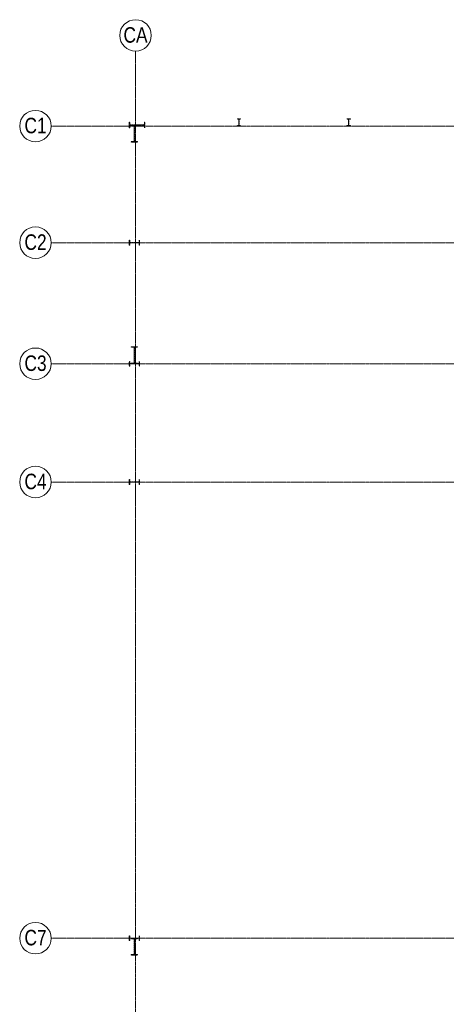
# Model space of a CAD drawing. Header units: millimetres. Extents: x 7562 to 90209, y -2040 to 79170.
# Tile 4 of 7: x 10878 to 26020, y 44202 to 79170. Entities that reach past the tile are written whole.
import ezdxf

# ---------------------------------------------------------------- set-up
doc = ezdxf.new("R2010")
doc.units = ezdxf.units.MM
doc.linetypes.add('AREST - Caché - Court', pattern=[2.0292, 1.5, -0.5292])
doc.linetypes.add('Ligne de quadrillage', pattern=[11, 1, -1, 8, -1])
for name, color, linetype, lineweight in [('S-COLS', 52, 'Continuous', 15), ('S-GRID', 1, 'Continuous', 15), ('S-GRID-IDEN', 1, 'Continuous', 15)]:
    doc.layers.add(name, color=color, linetype=linetype, lineweight=lineweight)
doc.styles.add('Arial', font='arial.ttf', dxfattribs={"width": 0.8, "height": 550.778443})

# ---------------------------------------------------------------- blocks, each defined once
blk = doc.blocks.new('IPE-Poutrelles-Poteau - IPE360-1020312-RDC')
at = {"layer": 'S-COLS', "color": 254, "linetype": 'AREST - Caché - Court'}
for p, q in [((-85, 167.3), (-85, 180)), ((-85, 180), (85, 180)), ((-85, 180), (-85, 180)), ((-85, 180), (85, 180)), ((-85, 167.3), (-85, 180)), ((-22, 167.3), (-85, 167.3)), ((-85, 167.3), (-85, 167.3)), ((-22, 167.3), (-85, 167.3)), ((-4, -149.3), (-4, 149.3)), ((-4, -149.3), (-4, 149.3)), ((4, 149.3), (4, -149.3)), ((4, 149.3), (4, -149.3)), ((85, 167.3), (22, 167.3)), ((85, 167.3), (22, 167.3)), ((85, 180), (85, 167.3)), ((85, 180), (85, 180)), ((85, 180), (85, 167.3)), ((85, 167.3), (85, 167.3)), ((-85, -180), (-85, -167.3)), ((-85, -167.3), (-22, -167.3)), ((-85, -167.3), (-85, -167.3)), ((-85, -167.3), (-22, -167.3)), ((-85, -180), (-85, -167.3)), ((85, -180), (-85, -180)), ((-85, -180), (-85, -180)), ((85, -180), (-85, -180)), ((22, -167.3), (85, -167.3)), ((22, -167.3), (85, -167.3)), ((85, -167.3), (85, -180)), ((85, -167.3), (85, -167.3)), ((85, -167.3), (85, -180)), ((85, -180), (85, -180))]:
    blk.add_line(p, q, dxfattribs=at)
for centre, start, end in [((-22, 149.3), 0, 90), ((-22, 149.3), 0, 90), ((22, 149.3), 90, 180), ((22, 149.3), 90, 180), ((-22, -149.3), 270, 0), ((-22, -149.3), 270, 0), ((22, -149.3), 180, 270), ((22, -149.3), 180, 270)]:
    blk.add_arc(centre, 18, start, end, dxfattribs=at)
blk = doc.blocks.new('IPE-Poutrelles-Poteau - IPE360-V1-RDC')
at = {"layer": 'S-COLS', "linetype": 'AREST - Caché - Court'}
h = blk.add_hatch(dxfattribs=at)
h.set_pattern_fill('FP_3', color=254, style=0, pattern_type=2)
h.set_pattern_definition([(320, (-66949.8, 14949.05), (-47.8174, -546.5526), [57.15, -628.65]), (265, (-66949.8, 14949.05), (573.17, 105.7283), [45.72, -502.92]), (10.451, (-66953.8, 14903.5), (525.35, -440.8275), [48.57, -534.27]), (316.184, (-66797.4, 14949.05), (-126.129, -813.2374), [85.725, -942.975]), (6.636, (-66807.9, 14881.3), (742.283, -712.207), [72.855, -801.406]), (261.184, (-66797.4, 14949.05), (742.276, -712.215), [68.58, -754.38]), (291, (-66835.5, 14872.85), (-306.796, -454.8433), [57.15, -628.65]), (236, (-66835.5, 14872.85), (552.564, -185.4063), [45.72, -502.92]), (341.451, (-66861.07, 14834.94), (245.764, -640.251), [48.57, -534.27]), (307.5, (-66949.8, 14949.05), (253.66504, -9.26637), [3.353, -493.471, 3.353, -1012.012]), (307.5, (-66949.8, 14949.05), (253.66504, -9.26637), [-500.177, -507.187, 3.353, -501.472]), (277.5, (-66949.8, 14949.05), (300.5414, -200.4594), [3.353, -287.731, 3.353, -674.446]), (277.5, (-66949.8, 14949.05), (300.5414, -200.4594), [-294.437, -482.041, 3.353, -189.052]), (237.5, (-66949.8, 15118.97), (-17.18643, -406.77284), [3.353, -187.147, 3.353, -1379.677]), (237.5, (-66949.8, 15118.97), (-17.18643, -406.77284), [-193.853, -591.007, 3.353, -785.317]), (227.5, (-66949.8, 15195.17), (76.2803, -444.388), [3.353, -244.297, 3.353, -951.433]), (227.5, (-66949.8, 15195.17), (76.2803, -444.388), [-251.003, -391.363, 3.353, -556.717])])
edge = h.paths.add_edge_path(flags=0)
edge.add_line((85, 180), (-85, 180))
edge.add_line((-85, 180), (-85, 167.3))
edge.add_line((-85, 167.3), (-22, 167.3))
edge.add_arc((-22, 149.3), 18, 0, 90, ccw=False)
edge.add_line((-4, 149.3), (-4, -149.3))
edge.add_arc((-22, -149.3), 18, -90, 0, ccw=False)
edge.add_line((-22, -167.3), (-85, -167.3))
edge.add_line((-85, -167.3), (-85, -180))
edge.add_line((-85, -180), (85, -180))
edge.add_line((85, -180), (85, -167.3))
edge.add_line((85, -167.3), (22, -167.3))
edge.add_arc((22, -149.3), 18, 180, 270, ccw=False)
edge.add_line((4, -149.3), (4, 149.3))
edge.add_arc((22, 149.3), 18, 90, 180, ccw=False)
edge.add_line((22, 167.3), (85, 167.3))
edge.add_line((85, 167.3), (85, 180))
at = {"layer": 'S-COLS', "color": 254, "linetype": 'AREST - Caché - Court'}
for p, q in [((-85, 167.3), (-85, 180)), ((-85, 180), (85, 180)), ((-85, 180), (-85, 180)), ((-85, 180), (85, 180)), ((-85, 167.3), (-85, 180)), ((-22, 167.3), (-85, 167.3)), ((-85, 167.3), (-85, 167.3)), ((-22, 167.3), (-85, 167.3)), ((-4, -149.3), (-4, 149.3)), ((-4, -149.3), (-4, 149.3)), ((4, 149.3), (4, -149.3)), ((4, 149.3), (4, -149.3)), ((85, 167.3), (22, 167.3)), ((85, 167.3), (22, 167.3)), ((85, 180), (85, 167.3)), ((85, 180), (85, 180)), ((85, 180), (85, 167.3)), ((85, 167.3), (85, 167.3)), ((-85, -180), (-85, -167.3)), ((-85, -167.3), (-22, -167.3)), ((-85, -167.3), (-85, -167.3)), ((-85, -167.3), (-22, -167.3)), ((-85, -180), (-85, -167.3)), ((85, -180), (-85, -180)), ((-85, -180), (-85, -180)), ((85, -180), (-85, -180)), ((22, -167.3), (85, -167.3)), ((22, -167.3), (85, -167.3)), ((85, -167.3), (85, -180)), ((85, -167.3), (85, -167.3)), ((85, -167.3), (85, -180)), ((85, -180), (85, -180))]:
    blk.add_line(p, q, dxfattribs=at)
for centre, start, end in [((-22, 149.3), 0, 90), ((-22, 149.3), 0, 90), ((22, 149.3), 90, 180), ((22, 149.3), 90, 180), ((-22, -149.3), 270, 0), ((-22, -149.3), 270, 0), ((22, -149.3), 180, 270), ((22, -149.3), 180, 270)]:
    blk.add_arc(centre, 18, start, end, dxfattribs=at)
blk = doc.blocks.new('IPE-Poutrelles-Poteau - IPE360-V2-RDC')
at = {"layer": 'S-COLS', "color": 254, "linetype": 'AREST - Caché - Court'}
for p, q in [((-85, 167.3), (-85, 180)), ((-85, 180), (85, 180)), ((-85, 180), (-85, 180)), ((-85, 180), (85, 180)), ((-85, 167.3), (-85, 180)), ((-22, 167.3), (-85, 167.3)), ((-85, 167.3), (-85, 167.3)), ((-22, 167.3), (-85, 167.3)), ((-4, -149.3), (-4, 149.3)), ((-4, -149.3), (-4, 149.3)), ((4, 149.3), (4, -149.3)), ((4, 149.3), (4, -149.3)), ((85, 167.3), (22, 167.3)), ((85, 167.3), (22, 167.3)), ((85, 180), (85, 167.3)), ((85, 180), (85, 180)), ((85, 180), (85, 167.3)), ((85, 167.3), (85, 167.3)), ((-85, -180), (-85, -167.3)), ((-85, -167.3), (-22, -167.3)), ((-85, -167.3), (-85, -167.3)), ((-85, -167.3), (-22, -167.3)), ((-85, -180), (-85, -167.3)), ((85, -180), (-85, -180)), ((-85, -180), (-85, -180)), ((85, -180), (-85, -180)), ((22, -167.3), (85, -167.3)), ((22, -167.3), (85, -167.3)), ((85, -167.3), (85, -180)), ((85, -167.3), (85, -167.3)), ((85, -167.3), (85, -180)), ((85, -180), (85, -180))]:
    blk.add_line(p, q, dxfattribs=at)
for centre, start, end in [((-22, 149.3), 0, 90), ((-22, 149.3), 0, 90), ((22, 149.3), 90, 180), ((22, 149.3), 90, 180), ((-22, -149.3), 270, 0), ((-22, -149.3), 270, 0), ((22, -149.3), 180, 270), ((22, -149.3), 180, 270)]:
    blk.add_arc(centre, 18, start, end, dxfattribs=at)
blk = doc.blocks.new('IPE-Poutrelles-Poteau - IPE550-1021817-RDC')
at = {"layer": 'S-COLS', "linetype": 'AREST - Caché - Court'}
h = blk.add_hatch(dxfattribs=at)
h.set_pattern_fill('FP_4', color=254, style=0, pattern_type=2)
h.set_pattern_definition([(320, (-75429.77, 15044.05), (-47.8174, -546.5526), [57.15, -628.65]), (265, (-75429.77, 15044.05), (573.17, 105.7283), [45.72, -502.92]), (10.451, (-75433.75, 14998.5), (525.35, -440.8275), [48.57, -534.27]), (316.184, (-75277.4, 15044.05), (-126.129, -813.2374), [85.725, -942.975]), (6.636, (-75287.9, 14976.3), (742.283, -712.207), [72.855, -801.406]), (261.184, (-75277.4, 15044.05), (742.276, -712.215), [68.58, -754.38]), (291, (-75315.47, 14967.85), (-306.796, -454.8433), [57.15, -628.65]), (236, (-75315.47, 14967.85), (552.5638, -185.4063), [45.72, -502.92]), (341.451, (-75341.04, 14929.94), (245.764, -640.2512), [48.57, -534.27]), (307.5, (-75429.77, 15044.05), (253.66504, -9.26637), [3.353, -493.471, 3.353, -1012.012]), (307.5, (-75429.77, 15044.05), (253.66504, -9.26637), [-500.177, -507.187, 3.353, -501.472]), (277.5, (-75429.77, 15044.05), (300.5414, -200.4594), [3.353, -287.731, 3.353, -674.446]), (277.5, (-75429.77, 15044.05), (300.5414, -200.4594), [-294.437, -482.041, 3.353, -189.052]), (237.5, (-75429.77, 15213.97), (-17.18643, -406.77284), [3.353, -187.147, 3.353, -1379.677]), (237.5, (-75429.77, 15213.97), (-17.18643, -406.77284), [-193.853, -591.007, 3.353, -785.317]), (227.5, (-75429.77, 15290.17), (76.2803, -444.388), [3.353, -244.297, 3.353, -951.433]), (227.5, (-75429.77, 15290.17), (76.2803, -444.388), [-251.003, -391.363, 3.353, -556.717])])
edge = h.paths.add_edge_path(flags=0)
edge.add_line((105, 275), (-105, 275))
edge.add_line((-105, 275), (-105, 257.8))
edge.add_line((-105, 257.8), (-29.55, 257.8))
edge.add_arc((-29.55, 233.8), 24, 0, 90, ccw=False)
edge.add_line((-5.55, 233.8), (-5.55, -233.8))
edge.add_arc((-29.55, -233.8), 24, -90, 0, ccw=False)
edge.add_line((-29.55, -257.8), (-105, -257.8))
edge.add_line((-105, -257.8), (-105, -275))
edge.add_line((-105, -275), (105, -275))
edge.add_line((105, -275), (105, -257.8))
edge.add_line((105, -257.8), (29.55, -257.8))
edge.add_arc((29.55, -233.8), 24, 180, 270, ccw=False)
edge.add_line((5.55, -233.8), (5.55, 233.8))
edge.add_arc((29.55, 233.8), 24, 90, 180, ccw=False)
edge.add_line((29.55, 257.8), (105, 257.8))
edge.add_line((105, 257.8), (105, 275))
at = {"layer": 'S-COLS', "color": 254, "linetype": 'AREST - Caché - Court'}
for p, q in [((-105, 257.8), (-105, 275)), ((-105, 275), (105, 275)), ((-105, 275), (-105, 275)), ((-105, 275), (105, 275)), ((-105, 257.8), (-105, 275)), ((-29.55, 257.8), (-105, 257.8)), ((-105, 257.8), (-105, 257.8)), ((-29.55, 257.8), (-105, 257.8)), ((-5.55, -233.8), (-5.55, 233.8)), ((-5.55, -233.8), (-5.55, 233.8)), ((5.55, 233.8), (5.55, -233.8)), ((5.55, 233.8), (5.55, -233.8)), ((105, 257.8), (29.55, 257.8)), ((105, 257.8), (29.55, 257.8)), ((105, 275), (105, 257.8)), ((105, 275), (105, 275)), ((105, 275), (105, 257.8)), ((105, 257.8), (105, 257.8)), ((-105, -275), (-105, -257.8)), ((-105, -257.8), (-29.55, -257.8)), ((-105, -257.8), (-105, -257.8)), ((-105, -257.8), (-29.55, -257.8)), ((-105, -275), (-105, -257.8)), ((105, -275), (-105, -275)), ((-105, -275), (-105, -275)), ((105, -275), (-105, -275)), ((29.55, -257.8), (105, -257.8)), ((29.55, -257.8), (105, -257.8)), ((105, -257.8), (105, -275)), ((105, -257.8), (105, -257.8)), ((105, -257.8), (105, -275)), ((105, -275), (105, -275))]:
    blk.add_line(p, q, dxfattribs=at)
for centre, start, end in [((-29.55, 233.8), 0, 90), ((-29.55, 233.8), 0, 90), ((29.55, 233.8), 90, 180), ((29.55, 233.8), 90, 180), ((-29.55, -233.8), 270, 0), ((-29.55, -233.8), 270, 0), ((29.55, -233.8), 180, 270), ((29.55, -233.8), 180, 270)]:
    blk.add_arc(centre, 24, start, end, dxfattribs=at)
blk = doc.blocks.new('IPE-Poutrelles-Poteau - IPE600-1088633-RDC')
at = {"layer": 'S-COLS', "color": 254, "linetype": 'AREST - Caché - Court'}
for p, q in [((-110, 281), (-110, 300)), ((-110, 300), (110, 300)), ((-110, 300), (-110, 300)), ((-110, 300), (110, 300)), ((-110, 281), (-110, 300)), ((-30, 281), (-110, 281)), ((-110, 281), (-110, 281)), ((-30, 281), (-110, 281)), ((-6, -257), (-6, 257)), ((-6, -257), (-6, 257)), ((6, 257), (6, -257)), ((6, 257), (6, -257)), ((110, 281), (30, 281)), ((110, 281), (30, 281)), ((110, 300), (110, 281)), ((110, 300), (110, 300)), ((110, 300), (110, 281)), ((110, 281), (110, 281)), ((-110, -300), (-110, -281)), ((-110, -281), (-30, -281)), ((-110, -281), (-110, -281)), ((-110, -281), (-30, -281)), ((-110, -300), (-110, -281)), ((110, -300), (-110, -300)), ((-110, -300), (-110, -300)), ((110, -300), (-110, -300)), ((30, -281), (110, -281)), ((30, -281), (110, -281)), ((110, -281), (110, -300)), ((110, -281), (110, -281)), ((110, -281), (110, -300)), ((110, -300), (110, -300))]:
    blk.add_line(p, q, dxfattribs=at)
for centre, start, end in [((-30, 257), 0, 90), ((-30, 257), 0, 90), ((30, 257), 90, 180), ((30, 257), 90, 180), ((-30, -257), 270, 0), ((-30, -257), 270, 0), ((30, -257), 180, 270), ((30, -257), 180, 270)]:
    blk.add_arc(centre, 24, start, end, dxfattribs=at)
blk = doc.blocks.new('IPE-Poutrelles-Poteau - IPE600-V5-RDC')
at = {"layer": 'S-COLS', "color": 254, "linetype": 'AREST - Caché - Court'}
for p, q in [((-110, 281), (-110, 300)), ((-110, 300), (110, 300)), ((-110, 300), (-110, 300)), ((-110, 300), (110, 300)), ((-110, 281), (-110, 300)), ((-30, 281), (-110, 281)), ((-110, 281), (-110, 281)), ((-30, 281), (-110, 281)), ((-6, -257), (-6, 257)), ((-6, -257), (-6, 257)), ((6, 257), (6, -257)), ((6, 257), (6, -257)), ((110, 281), (30, 281)), ((110, 281), (30, 281)), ((110, 300), (110, 281)), ((110, 300), (110, 300)), ((110, 300), (110, 281)), ((110, 281), (110, 281)), ((-110, -300), (-110, -281)), ((-110, -281), (-30, -281)), ((-110, -281), (-110, -281)), ((-110, -281), (-30, -281)), ((-110, -300), (-110, -281)), ((110, -300), (-110, -300)), ((-110, -300), (-110, -300)), ((110, -300), (-110, -300)), ((30, -281), (110, -281)), ((30, -281), (110, -281)), ((110, -281), (110, -300)), ((110, -281), (110, -281)), ((110, -281), (110, -300)), ((110, -300), (110, -300))]:
    blk.add_line(p, q, dxfattribs=at)
for centre, start, end in [((-30, 257), 0, 90), ((-30, 257), 0, 90), ((30, 257), 90, 180), ((30, 257), 90, 180), ((-30, -257), 270, 0), ((-30, -257), 270, 0), ((30, -257), 180, 270), ((30, -257), 180, 270)]:
    blk.add_arc(centre, 24, start, end, dxfattribs=at)
blk = doc.blocks.new('IPE-Poutrelles-Poteau - IPE600-V7-RDC')
at = {"layer": 'S-COLS', "color": 254, "linetype": 'AREST - Caché - Court'}
for p, q in [((-110, 281), (-110, 300)), ((-110, 300), (110, 300)), ((-110, 300), (-110, 300)), ((-110, 300), (110, 300)), ((-110, 281), (-110, 300)), ((-30, 281), (-110, 281)), ((-110, 281), (-110, 281)), ((-30, 281), (-110, 281)), ((-6, -257), (-6, 257)), ((-6, -257), (-6, 257)), ((6, 257), (6, -257)), ((6, 257), (6, -257)), ((110, 281), (30, 281)), ((110, 281), (30, 281)), ((110, 300), (110, 281)), ((110, 300), (110, 300)), ((110, 300), (110, 281)), ((110, 281), (110, 281)), ((-110, -300), (-110, -281)), ((-110, -281), (-30, -281)), ((-110, -281), (-110, -281)), ((-110, -281), (-30, -281)), ((-110, -300), (-110, -281)), ((110, -300), (-110, -300)), ((-110, -300), (-110, -300)), ((110, -300), (-110, -300)), ((30, -281), (110, -281)), ((30, -281), (110, -281)), ((110, -281), (110, -300)), ((110, -281), (110, -281)), ((110, -281), (110, -300)), ((110, -300), (110, -300))]:
    blk.add_line(p, q, dxfattribs=at)
for centre, start, end in [((-30, 257), 0, 90), ((-30, 257), 0, 90), ((30, 257), 90, 180), ((30, 257), 90, 180), ((-30, -257), 270, 0), ((-30, -257), 270, 0), ((30, -257), 180, 270), ((30, -257), 180, 270)]:
    blk.add_arc(centre, 24, start, end, dxfattribs=at)
blk = doc.blocks.new('IPE-Poutrelles-Poteau - IPE360-V9-RDC')
at = {"layer": 'S-COLS', "color": 254, "linetype": 'AREST - Caché - Court'}
for p, q in [((-85, 167.3), (-85, 180)), ((-85, 180), (85, 180)), ((-85, 180), (-85, 180)), ((-85, 180), (85, 180)), ((-85, 167.3), (-85, 180)), ((-22, 167.3), (-85, 167.3)), ((-85, 167.3), (-85, 167.3)), ((-22, 167.3), (-85, 167.3)), ((-4, -149.3), (-4, 149.3)), ((-4, -149.3), (-4, 149.3)), ((4, 149.3), (4, -149.3)), ((4, 149.3), (4, -149.3)), ((85, 167.3), (22, 167.3)), ((85, 167.3), (22, 167.3)), ((85, 180), (85, 167.3)), ((85, 180), (85, 180)), ((85, 180), (85, 167.3)), ((85, 167.3), (85, 167.3)), ((-85, -180), (-85, -167.3)), ((-85, -167.3), (-22, -167.3)), ((-85, -167.3), (-85, -167.3)), ((-85, -167.3), (-22, -167.3)), ((-85, -180), (-85, -167.3)), ((85, -180), (-85, -180)), ((-85, -180), (-85, -180)), ((85, -180), (-85, -180)), ((22, -167.3), (85, -167.3)), ((22, -167.3), (85, -167.3)), ((85, -167.3), (85, -180)), ((85, -167.3), (85, -167.3)), ((85, -167.3), (85, -180)), ((85, -180), (85, -180))]:
    blk.add_line(p, q, dxfattribs=at)
for centre, start, end in [((-22, 149.3), 0, 90), ((-22, 149.3), 0, 90), ((22, 149.3), 90, 180), ((22, 149.3), 90, 180), ((-22, -149.3), 270, 0), ((-22, -149.3), 270, 0), ((22, -149.3), 180, 270), ((22, -149.3), 180, 270)]:
    blk.add_arc(centre, 18, start, end, dxfattribs=at)
blk = doc.blocks.new('IPE-Poutrelles-Poteau - IPE240-1088435-RDC')
at = {"layer": 'S-COLS', "color": 254, "linetype": 'AREST - Caché - Court'}
for p, q in [((-60, 110.2), (-60, 120)), ((-60, 120), (60, 120)), ((-60, 120), (-60, 120)), ((-60, 120), (60, 120)), ((-60, 110.2), (-60, 120)), ((-18.1, 110.2), (-60, 110.2)), ((-60, 110.2), (-60, 110.2)), ((-18.1, 110.2), (-60, 110.2)), ((-3.1, -95.2), (-3.1, 95.2)), ((-3.1, -95.2), (-3.1, 95.2)), ((3.1, 95.2), (3.1, -95.2)), ((3.1, 95.2), (3.1, -95.2)), ((60, 110.2), (18.1, 110.2)), ((60, 110.2), (18.1, 110.2)), ((60, 120), (60, 110.2)), ((60, 120), (60, 120)), ((60, 120), (60, 110.2)), ((60, 110.2), (60, 110.2)), ((-60, -120), (-60, -110.2)), ((-60, -110.2), (-18.1, -110.2)), ((-60, -110.2), (-60, -110.2)), ((-60, -110.2), (-18.1, -110.2)), ((-60, -120), (-60, -110.2)), ((60, -120), (-60, -120)), ((-60, -120), (-60, -120)), ((60, -120), (-60, -120)), ((18.1, -110.2), (60, -110.2)), ((18.1, -110.2), (60, -110.2)), ((60, -110.2), (60, -120)), ((60, -110.2), (60, -110.2)), ((60, -110.2), (60, -120)), ((60, -120), (60, -120))]:
    blk.add_line(p, q, dxfattribs=at)
for centre, start, end in [((-18.1, 95.2), 0, 90), ((-18.1, 95.2), 0, 90), ((18.1, 95.2), 90, 180), ((18.1, 95.2), 90, 180), ((-18.1, -95.2), 270, 0), ((-18.1, -95.2), 270, 0), ((18.1, -95.2), 180, 270), ((18.1, -95.2), 180, 270)]:
    blk.add_arc(centre, 15, start, end, dxfattribs=at)
blk = doc.blocks.new('IPE-Poutrelles-Poteau - IPE240-V10-RDC')
at = {"layer": 'S-COLS', "color": 254, "linetype": 'AREST - Caché - Court'}
for p, q in [((-60, 110.2), (-60, 120)), ((-60, 120), (60, 120)), ((-60, 120), (-60, 120)), ((-60, 120), (60, 120)), ((-60, 110.2), (-60, 120)), ((-18.1, 110.2), (-60, 110.2)), ((-60, 110.2), (-60, 110.2)), ((-18.1, 110.2), (-60, 110.2)), ((-3.1, -95.2), (-3.1, 95.2)), ((-3.1, -95.2), (-3.1, 95.2)), ((3.1, 95.2), (3.1, -95.2)), ((3.1, 95.2), (3.1, -95.2)), ((60, 110.2), (18.1, 110.2)), ((60, 110.2), (18.1, 110.2)), ((60, 120), (60, 110.2)), ((60, 120), (60, 120)), ((60, 120), (60, 110.2)), ((60, 110.2), (60, 110.2)), ((-60, -120), (-60, -110.2)), ((-60, -110.2), (-18.1, -110.2)), ((-60, -110.2), (-60, -110.2)), ((-60, -110.2), (-18.1, -110.2)), ((-60, -120), (-60, -110.2)), ((60, -120), (-60, -120)), ((-60, -120), (-60, -120)), ((60, -120), (-60, -120)), ((18.1, -110.2), (60, -110.2)), ((18.1, -110.2), (60, -110.2)), ((60, -110.2), (60, -120)), ((60, -110.2), (60, -110.2)), ((60, -110.2), (60, -120)), ((60, -120), (60, -120))]:
    blk.add_line(p, q, dxfattribs=at)
for centre, start, end in [((-18.1, 95.2), 0, 90), ((-18.1, 95.2), 0, 90), ((18.1, 95.2), 90, 180), ((18.1, 95.2), 90, 180), ((-18.1, -95.2), 270, 0), ((-18.1, -95.2), 270, 0), ((18.1, -95.2), 180, 270), ((18.1, -95.2), 180, 270)]:
    blk.add_arc(centre, 15, start, end, dxfattribs=at)
blk = doc.blocks.new('Quadrillage - M_Extrémité de la ligne de quadrillage - Cercle Arest-424986-RDC')
at = {"layer": 'S-GRID-IDEN'}
blk.add_circle((0, 0), 5.6, dxfattribs=at)

msp = doc.modelspace()

# ---------------------------------------------------------------- linework, layer by layer
at = {"layer": 'S-GRID', "linetype": 'Ligne de quadrillage'}
for p, q in [((14989, 34223), (14989, 78050)), ((31463, 75390), (11998, 75390)), ((31463, 71250), (11998, 71250)), ((31463, 66950), (11998, 66950)), ((31463, 62750), (11998, 62750)), ((31463, 46550), (11998, 46550))]:
    msp.add_line(p, q, dxfattribs=at)

# ---------------------------------------------------------------- block references
at = {"layer": 'S-COLS', "color": 254, "linetype": 'AREST - Caché - Court', "rotation": 89.99999999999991}
for name, p in [('IPE-Poutrelles-Poteau - IPE550-1021817-RDC', (15044, 75430)), ('IPE-Poutrelles-Poteau - IPE360-1020312-RDC', (14949, 71250)), ('IPE-Poutrelles-Poteau - IPE360-V1-RDC', (14949, 66950)), ('IPE-Poutrelles-Poteau - IPE360-V9-RDC', (14949, 62750)), ('IPE-Poutrelles-Poteau - IPE360-V2-RDC', (14949, 46550))]:
    msp.add_blockref(name, p, dxfattribs=at)
at = {"layer": 'S-COLS', "color": 254, "linetype": 'AREST - Caché - Court'}
for name, p in [('IPE-Poutrelles-Poteau - IPE240-1088435-RDC', (18661, 75525)), ('IPE-Poutrelles-Poteau - IPE240-V10-RDC', (22554, 75525)), ('IPE-Poutrelles-Poteau - IPE600-1088633-RDC', (14949, 75124)), ('IPE-Poutrelles-Poteau - IPE600-V5-RDC', (14949, 67254)), ('IPE-Poutrelles-Poteau - IPE600-V7-RDC', (14949, 46246))]:
    msp.add_blockref(name, p, dxfattribs=at)
at = {"layer": 'S-GRID-IDEN', "xscale": 99.99999999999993, "yscale": 99.99999999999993, "zscale": 99.99999999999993}
msp.add_blockref('Quadrillage - M_Extrémité de la ligne de quadrillage - Cercle Arest-424986-RDC', (14989, 78610), dxfattribs=at)
for p, rotation in [((11438, 75390), 89.99999999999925), ((11438, 71250), 89.99999999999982), ((11438, 66950), 89.99999999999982), ((11438, 62750), 89.99999999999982), ((11438, 46550), 89.99999999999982)]:
    msp.add_blockref('Quadrillage - M_Extrémité de la ligne de quadrillage - Cercle Arest-424986-RDC', p, dxfattribs=dict(at, rotation=rotation))

# ---------------------------------------------------------------- texts
at = {"layer": 'S-GRID-IDEN', "lineweight": 40, "char_height": 550.8, "attachment_point": 2, "line_spacing_factor": 0.938532, "style": 'Arial'}
for s, insert, width in [('CA', (14989, 78904), 1007.97), ('C1', (11440, 75686), 927.34), ('C2', (11440, 71546), 927.34), ('C3', (11440, 67246), 927.34), ('C4', (11440, 63046), 927.34), ('C7', (11440, 46846), 927.34)]:
    msp.add_mtext(s, dxfattribs=dict(at, insert=insert, width=width))

doc.saveas('drawing.dxf')
